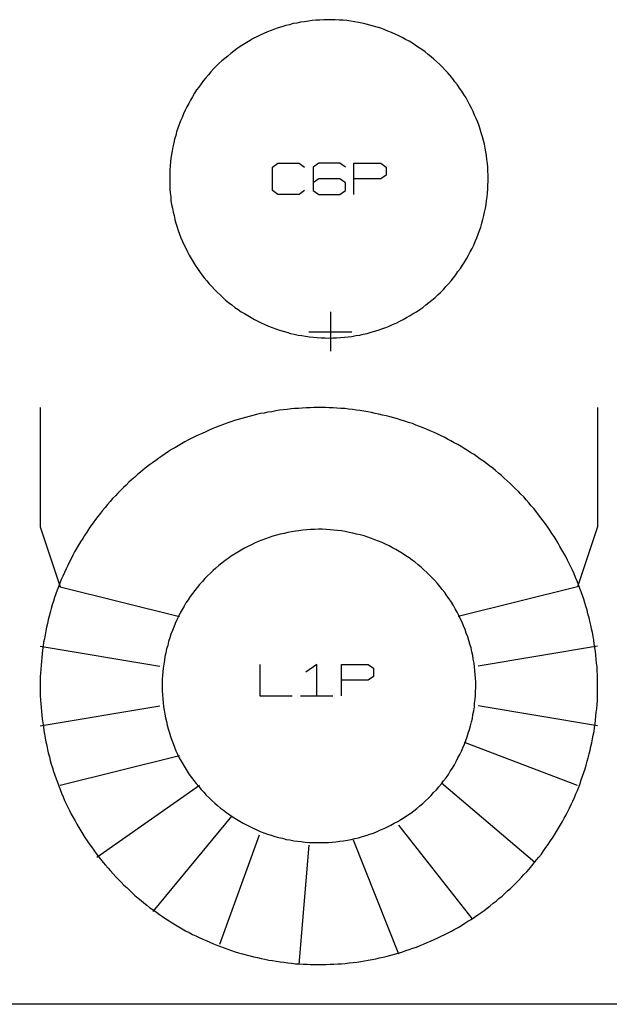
# Model space of a CAD drawing. Extents: x -93 to 502, y -337 to 504.
# Tile 6 of 15: x 80 to 133, y 0 to 89. Entities that reach past the tile are written whole.
import ezdxf

# ---------------------------------------------------------------- set-up
doc = ezdxf.new("R2010")
doc.units = 0
doc.layers.add('1', color=1, linetype='CONTINUOUS')

msp = doc.modelspace()

# ---------------------------------------------------------------- linework, layer by layer
at = {"layer": '1'}
for p, q in [((107.33, 88.93), (106.98, 88.9)), ((107.68, 88.93), (107.33, 88.93)), ((108.03, 88.93), (107.68, 88.93)), ((108.38, 88.93), (108.03, 88.93)), ((108.73, 88.9), (108.38, 88.93)), ((102.9, 88.08), (102.58, 87.95)), ((103.23, 88.18), (102.9, 88.08)), ((103.55, 88.3), (103.23, 88.18)), ((103.9, 88.4), (103.55, 88.3)), ((104.23, 88.48), (103.9, 88.4)), ((104.58, 88.58), (104.23, 88.48)), ((104.9, 88.63), (104.58, 88.58)), ((105.25, 88.7), (104.9, 88.63)), ((105.6, 88.75), (105.25, 88.7)), ((105.95, 88.8), (105.6, 88.75)), ((106.28, 88.85), (105.95, 88.8)), ((106.63, 88.88), (106.28, 88.85)), ((106.98, 88.9), (106.63, 88.88)), ((109.08, 88.88), (108.73, 88.9)), ((109.43, 88.85), (109.08, 88.88)), ((109.78, 88.8), (109.43, 88.85)), ((110.1, 88.75), (109.78, 88.8)), ((110.45, 88.68), (110.1, 88.75)), ((110.8, 88.63), (110.45, 88.68)), ((111.15, 88.53), (110.8, 88.63)), ((111.48, 88.45), (111.15, 88.53)), ((111.83, 88.35), (111.48, 88.45)), ((112.15, 88.25), (111.83, 88.35)), ((112.48, 88.15), (112.15, 88.25)), ((112.8, 88.03), (112.48, 88.15)), ((100.98, 87.23), (100.68, 87.05)), ((101.3, 87.38), (100.98, 87.23)), ((101.6, 87.53), (101.3, 87.38)), ((101.93, 87.68), (101.6, 87.53)), ((102.25, 87.83), (101.93, 87.68)), ((102.58, 87.95), (102.25, 87.83)), ((113.13, 87.9), (112.8, 88.03)), ((113.45, 87.78), (113.13, 87.9)), ((113.78, 87.63), (113.45, 87.78)), ((114.1, 87.48), (113.78, 87.63)), ((114.4, 87.33), (114.1, 87.48)), ((114.7, 87.15), (114.4, 87.33)), ((99.5, 86.3), (99.23, 86.1)), ((99.78, 86.5), (99.5, 86.3)), ((100.08, 86.68), (99.78, 86.5)), ((100.38, 86.88), (100.08, 86.68)), ((100.68, 87.05), (100.38, 86.88)), ((115.03, 86.98), (114.7, 87.15)), ((115.33, 86.8), (115.03, 86.98)), ((115.6, 86.62), (115.33, 86.8)), ((115.9, 86.43), (115.6, 86.62)), ((116.18, 86.23), (115.9, 86.43)), ((98.4, 85.43), (98.13, 85.2)), ((98.68, 85.65), (98.4, 85.43)), ((98.95, 85.88), (98.68, 85.65)), ((99.23, 86.1), (98.95, 85.88)), ((116.48, 86.03), (116.18, 86.23)), ((116.75, 85.8), (116.48, 86.03)), ((117.03, 85.58), (116.75, 85.8)), ((117.28, 85.35), (117.03, 85.58)), ((97.63, 84.73), (97.4, 84.48)), ((97.88, 84.98), (97.63, 84.73)), ((98.13, 85.2), (97.88, 84.98)), ((117.55, 85.13), (117.28, 85.35)), ((117.8, 84.88), (117.55, 85.13)), ((118.05, 84.65), (117.8, 84.88)), ((118.28, 84.38), (118.05, 84.65)), ((96.7, 83.68), (96.48, 83.43)), ((96.93, 83.95), (96.7, 83.68)), ((97.15, 84.23), (96.93, 83.95)), ((97.4, 84.48), (97.15, 84.23)), ((118.53, 84.13), (118.28, 84.38)), ((118.75, 83.88), (118.53, 84.13)), ((118.98, 83.6), (118.75, 83.88)), ((119.18, 83.33), (118.98, 83.6)), ((96.05, 82.85), (95.85, 82.58)), ((96.28, 83.13), (96.05, 82.85)), ((96.48, 83.43), (96.28, 83.13)), ((119.4, 83.05), (119.18, 83.33)), ((119.6, 82.75), (119.4, 83.05)), ((119.8, 82.48), (119.6, 82.75)), ((95.48, 81.97), (95.3, 81.67)), ((95.68, 82.28), (95.48, 81.97)), ((95.85, 82.58), (95.68, 82.28)), ((119.98, 82.18), (119.8, 82.48)), ((120.18, 81.88), (119.98, 82.18)), ((120.33, 81.57), (120.18, 81.88)), ((94.98, 81.07), (94.83, 80.75)), ((95.15, 81.37), (94.98, 81.07)), ((95.3, 81.67), (95.15, 81.37)), ((120.5, 81.27), (120.33, 81.57)), ((120.68, 80.95), (120.5, 81.27)), ((120.83, 80.65), (120.68, 80.95)), ((94.55, 80.1), (94.4, 79.8)), ((94.68, 80.42), (94.55, 80.1)), ((94.83, 80.75), (94.68, 80.42)), ((120.95, 80.32), (120.83, 80.65)), ((121.1, 80), (120.95, 80.32)), ((94.28, 79.45), (94.18, 79.12)), ((94.4, 79.8), (94.28, 79.45)), ((121.23, 79.68), (121.1, 80)), ((121.35, 79.35), (121.23, 79.68)), ((121.45, 79.03), (121.35, 79.35)), ((93.98, 78.48), (93.88, 78.13)), ((94.05, 78.8), (93.98, 78.48)), ((94.18, 79.12), (94.05, 78.8)), ((121.55, 78.7), (121.45, 79.03)), ((121.65, 78.35), (121.55, 78.7)), ((121.75, 78.03), (121.65, 78.35)), ((93.73, 77.45), (93.65, 77.1)), ((93.8, 77.8), (93.73, 77.45)), ((93.88, 78.13), (93.8, 77.8)), ((121.83, 77.68), (121.75, 78.03)), ((121.9, 77.33), (121.83, 77.68)), ((93.6, 76.75), (93.55, 76.43)), ((93.65, 77.1), (93.6, 76.75)), ((121.95, 77), (121.9, 77.33)), ((122.03, 76.65), (121.95, 77)), ((122.05, 76.3), (122.03, 76.65)), ((93.48, 75.73), (93.45, 75.38)), ((93.5, 76.08), (93.48, 75.73)), ((93.55, 76.43), (93.5, 76.08)), ((102.7, 75.6), (103.18, 75.98)), ((102.7, 73.5), (102.7, 75.6)), ((103.18, 75.98), (105.13, 75.98)), ((105.13, 75.98), (105.6, 75.6)), ((106.88, 75.98), (106.38, 75.6)), ((106.38, 75.6), (106.38, 73.5)), ((108.8, 75.98), (106.88, 75.98)), ((109.3, 75.6), (108.8, 75.98)), ((110.05, 73.13), (110.05, 75.98)), ((110.05, 75.98), (112.48, 75.98)), ((112.48, 75.98), (112.98, 75.6)), ((112.98, 75.6), (112.98, 74.9)), ((122.1, 75.95), (122.05, 76.3)), ((122.13, 75.6), (122.1, 75.95)), ((122.15, 75.25), (122.13, 75.6)), ((93.45, 75.38), (93.43, 75.03)), ((93.43, 75.03), (93.43, 74.68)), ((112.98, 74.9), (112.48, 74.55)), ((122.18, 74.9), (122.15, 75.25)), ((122.18, 74.55), (122.18, 74.9)), ((93.43, 74.68), (93.43, 74.33)), ((93.43, 74.33), (93.43, 73.98)), ((93.43, 73.98), (93.45, 73.63)), ((106.88, 74.55), (106.38, 74.2)), ((108.8, 74.55), (106.88, 74.55)), ((109.3, 74.2), (108.8, 74.55)), ((109.3, 73.5), (109.3, 74.2)), ((112.48, 74.55), (110.05, 74.55)), ((122.13, 73.63), (122.15, 73.98)), ((122.15, 73.98), (122.18, 74.33)), ((122.18, 74.33), (122.18, 74.55)), ((93.45, 73.63), (93.48, 73.28)), ((93.48, 73.28), (93.53, 72.93)), ((93.53, 72.93), (93.55, 72.58)), ((103.18, 73.13), (102.7, 73.5)), ((105.13, 73.13), (103.18, 73.13)), ((105.6, 73.5), (105.13, 73.13)), ((106.38, 73.5), (106.88, 73.13)), ((106.88, 73.13), (108.8, 73.13)), ((108.8, 73.13), (109.3, 73.5)), ((122.03, 72.58), (122.08, 72.93)), ((122.08, 72.93), (122.1, 73.28)), ((122.1, 73.28), (122.13, 73.63)), ((93.55, 72.58), (93.6, 72.25)), ((93.6, 72.25), (93.68, 71.9)), ((121.93, 71.9), (121.98, 72.25)), ((121.98, 72.25), (122.03, 72.58)), ((93.68, 71.9), (93.75, 71.55)), ((93.75, 71.55), (93.83, 71.23)), ((93.83, 71.23), (93.9, 70.88)), ((121.68, 70.88), (121.78, 71.23)), ((121.78, 71.23), (121.85, 71.55)), ((121.85, 71.55), (121.93, 71.9)), ((93.9, 70.88), (94, 70.55)), ((94, 70.55), (94.1, 70.2)), ((121.5, 70.2), (121.6, 70.55)), ((121.6, 70.55), (121.68, 70.88)), ((94.1, 70.2), (94.2, 69.88)), ((94.2, 69.88), (94.33, 69.55)), ((94.33, 69.55), (94.45, 69.23)), ((121.15, 69.23), (121.28, 69.55)), ((121.28, 69.55), (121.38, 69.88)), ((121.38, 69.88), (121.5, 70.2)), ((94.45, 69.23), (94.58, 68.9)), ((94.58, 68.9), (94.73, 68.58)), ((94.73, 68.58), (94.88, 68.28)), ((120.73, 68.25), (120.88, 68.58)), ((120.88, 68.58), (121, 68.9)), ((121, 68.9), (121.15, 69.23)), ((94.88, 68.28), (95.03, 67.95)), ((95.03, 67.95), (95.2, 67.65)), ((95.2, 67.65), (95.38, 67.35)), ((120.23, 67.33), (120.4, 67.65)), ((120.4, 67.65), (120.55, 67.95)), ((120.55, 67.95), (120.73, 68.25)), ((95.38, 67.35), (95.55, 67.05)), ((95.55, 67.05), (95.73, 66.75)), ((95.73, 66.75), (95.93, 66.45)), ((119.68, 66.45), (119.85, 66.75)), ((119.85, 66.75), (120.05, 67.03)), ((120.05, 67.03), (120.23, 67.33)), ((95.93, 66.45), (96.13, 66.18)), ((96.13, 66.18), (96.33, 65.88)), ((96.33, 65.88), (96.55, 65.6)), ((119.05, 65.6), (119.25, 65.88)), ((119.25, 65.88), (119.45, 66.18)), ((119.45, 66.18), (119.68, 66.45)), ((96.55, 65.6), (96.78, 65.35)), ((96.78, 65.35), (97, 65.08)), ((97, 65.08), (97.23, 64.83)), ((118.35, 64.83), (118.6, 65.08)), ((118.6, 65.08), (118.83, 65.35)), ((118.83, 65.35), (119.05, 65.6)), ((97.23, 64.83), (97.48, 64.55)), ((97.48, 64.55), (97.73, 64.33)), ((97.73, 64.33), (97.98, 64.08)), ((97.98, 64.08), (98.23, 63.83)), ((117.38, 63.83), (117.63, 64.08)), ((117.63, 64.08), (117.88, 64.3)), ((117.88, 64.3), (118.13, 64.55)), ((118.13, 64.55), (118.35, 64.83)), ((98.23, 63.83), (98.48, 63.6)), ((98.48, 63.6), (98.75, 63.38)), ((98.75, 63.38), (99.03, 63.18)), ((99.03, 63.18), (99.3, 62.95)), ((116.28, 62.95), (116.55, 63.18)), ((116.55, 63.18), (116.83, 63.38)), ((116.83, 63.38), (117.1, 63.6)), ((117.1, 63.6), (117.38, 63.83)), ((99.3, 62.95), (99.6, 62.75)), ((99.6, 62.75), (99.88, 62.55)), ((99.88, 62.55), (100.18, 62.38)), ((100.18, 62.38), (100.48, 62.2)), ((107.93, 62.53), (107.93, 59)), ((115.13, 62.2), (115.4, 62.38)), ((115.4, 62.38), (115.7, 62.55)), ((115.7, 62.55), (116, 62.75)), ((116, 62.75), (116.28, 62.95)), ((100.48, 62.2), (100.78, 62.03)), ((100.78, 62.03), (101.08, 61.85)), ((101.08, 61.85), (101.4, 61.7)), ((101.4, 61.7), (101.7, 61.55)), ((101.7, 61.55), (102.03, 61.4)), ((102.03, 61.4), (102.35, 61.25)), ((113.25, 61.25), (113.55, 61.4)), ((113.55, 61.4), (113.88, 61.53)), ((113.88, 61.53), (114.2, 61.7)), ((114.2, 61.7), (114.5, 61.85)), ((114.5, 61.85), (114.8, 62.03)), ((114.8, 62.03), (115.13, 62.2)), ((102.35, 61.25), (102.68, 61.13)), ((102.68, 61.13), (103, 61)), ((103, 61), (103.33, 60.9)), ((103.33, 60.9), (103.68, 60.8)), ((103.68, 60.8), (104, 60.7)), ((104, 60.7), (104.33, 60.6)), ((104.33, 60.6), (104.68, 60.53)), ((104.68, 60.53), (105.03, 60.45)), ((106, 60.75), (109.88, 60.75)), ((110.58, 60.45), (110.9, 60.53)), ((110.9, 60.53), (111.25, 60.6)), ((111.25, 60.6), (111.6, 60.7)), ((111.6, 60.7), (111.93, 60.8)), ((111.93, 60.8), (112.25, 60.9)), ((112.25, 60.9), (112.58, 61)), ((112.58, 61), (112.93, 61.13)), ((112.93, 61.13), (113.25, 61.25)), ((105.03, 60.45), (105.35, 60.4)), ((105.35, 60.4), (105.7, 60.35)), ((105.7, 60.35), (106.05, 60.3)), ((106.05, 60.3), (106.4, 60.25)), ((106.4, 60.25), (106.75, 60.23)), ((106.75, 60.23), (107.1, 60.2)), ((107.1, 60.2), (107.45, 60.2)), ((107.45, 60.2), (107.8, 60.18)), ((107.8, 60.18), (108.15, 60.2)), ((108.15, 60.2), (108.5, 60.2)), ((108.5, 60.2), (108.85, 60.23)), ((108.85, 60.23), (109.2, 60.25)), ((109.2, 60.25), (109.53, 60.3)), ((109.53, 60.3), (109.88, 60.33)), ((109.88, 60.33), (110.23, 60.4)), ((110.23, 60.4), (110.58, 60.45)), ((81.75, 53.9), (81.75, 43.12)), ((101.95, 53.4), (101.63, 53.35)), ((102.3, 53.47), (101.95, 53.4)), ((102.65, 53.52), (102.3, 53.47)), ((103, 53.6), (102.65, 53.52)), ((103.33, 53.65), (103, 53.6)), ((103.68, 53.7), (103.33, 53.65)), ((104.03, 53.72), (103.68, 53.7)), ((104.38, 53.77), (104.03, 53.72)), ((104.7, 53.8), (104.38, 53.77)), ((105.05, 53.82), (104.7, 53.8)), ((105.4, 53.85), (105.05, 53.82)), ((105.75, 53.87), (105.4, 53.85)), ((106.1, 53.87), (105.75, 53.87)), ((106.45, 53.9), (106.1, 53.87)), ((106.8, 53.9), (106.45, 53.9)), ((107.15, 53.9), (106.8, 53.9)), ((107.5, 53.9), (107.15, 53.9)), ((107.83, 53.87), (107.5, 53.9)), ((108.18, 53.87), (107.83, 53.87)), ((108.53, 53.85), (108.18, 53.87)), ((108.88, 53.82), (108.53, 53.85)), ((109.23, 53.8), (108.88, 53.82)), ((109.58, 53.75), (109.23, 53.8)), ((109.93, 53.72), (109.58, 53.75)), ((110.25, 53.67), (109.93, 53.72)), ((110.6, 53.62), (110.25, 53.67)), ((110.95, 53.57), (110.6, 53.62)), ((111.3, 53.5), (110.95, 53.57)), ((111.63, 53.45), (111.3, 53.5)), ((111.98, 53.37), (111.63, 53.45)), ((112.3, 53.3), (111.98, 53.37)), ((132.05, 53.9), (132.05, 43.12)), ((98.6, 52.5), (98.28, 52.37)), ((98.95, 52.6), (98.6, 52.5)), ((99.28, 52.72), (98.95, 52.6)), ((99.6, 52.82), (99.28, 52.72)), ((99.93, 52.92), (99.6, 52.82)), ((100.28, 53), (99.93, 52.92)), ((100.6, 53.1), (100.28, 53)), ((100.95, 53.17), (100.6, 53.1)), ((101.28, 53.27), (100.95, 53.17)), ((101.63, 53.35), (101.28, 53.27)), ((112.65, 53.22), (112.3, 53.3)), ((112.98, 53.15), (112.65, 53.22)), ((113.33, 53.05), (112.98, 53.15)), ((113.65, 52.97), (113.33, 53.05)), ((114, 52.87), (113.65, 52.97)), ((114.33, 52.77), (114, 52.87)), ((114.65, 52.67), (114.33, 52.77)), ((114.98, 52.55), (114.65, 52.67)), ((115.33, 52.45), (114.98, 52.55)), ((96.68, 51.72), (96.35, 51.57)), ((97, 51.87), (96.68, 51.72)), ((97.33, 52), (97, 51.87)), ((97.63, 52.12), (97.33, 52)), ((97.95, 52.25), (97.63, 52.12)), ((98.28, 52.37), (97.95, 52.25)), ((115.65, 52.32), (115.33, 52.45)), ((115.98, 52.2), (115.65, 52.32)), ((116.3, 52.07), (115.98, 52.2)), ((116.6, 51.95), (116.3, 52.07)), ((116.93, 51.8), (116.6, 51.95)), ((117.25, 51.67), (116.93, 51.8)), ((117.58, 51.52), (117.25, 51.67)), ((94.8, 50.8), (94.5, 50.62)), ((95.13, 50.97), (94.8, 50.8)), ((95.43, 51.12), (95.13, 50.97)), ((95.73, 51.27), (95.43, 51.12)), ((96.05, 51.42), (95.73, 51.27)), ((96.35, 51.57), (96.05, 51.42)), ((117.88, 51.37), (117.58, 51.52)), ((118.2, 51.22), (117.88, 51.37)), ((118.5, 51.05), (118.2, 51.22)), ((118.8, 50.9), (118.5, 51.05)), ((119.1, 50.72), (118.8, 50.9)), ((119.43, 50.55), (119.1, 50.72)), ((93.33, 49.92), (93.03, 49.72)), ((93.6, 50.1), (93.33, 49.92)), ((93.9, 50.27), (93.6, 50.1)), ((94.2, 50.45), (93.9, 50.27)), ((94.5, 50.62), (94.2, 50.45)), ((119.73, 50.37), (119.43, 50.55)), ((120, 50.2), (119.73, 50.37)), ((120.3, 50.02), (120, 50.2)), ((120.6, 49.82), (120.3, 50.02)), ((120.9, 49.65), (120.6, 49.82)), ((91.88, 48.92), (91.6, 48.72)), ((92.18, 49.12), (91.88, 48.92)), ((92.45, 49.32), (92.18, 49.12)), ((92.73, 49.52), (92.45, 49.32)), ((93.03, 49.72), (92.73, 49.52)), ((121.18, 49.45), (120.9, 49.65)), ((121.45, 49.25), (121.18, 49.45)), ((121.75, 49.05), (121.45, 49.25)), ((122.03, 48.85), (121.75, 49.05)), ((90.8, 48.07), (90.53, 47.85)), ((91.05, 48.27), (90.8, 48.07)), ((91.33, 48.5), (91.05, 48.27)), ((91.6, 48.72), (91.33, 48.5)), ((122.3, 48.62), (122.03, 48.85)), ((122.58, 48.42), (122.3, 48.62)), ((122.85, 48.2), (122.58, 48.42)), ((123.1, 47.97), (122.85, 48.2)), ((89.75, 47.15), (89.5, 46.9)), ((90, 47.37), (89.75, 47.15)), ((90.28, 47.62), (90, 47.37)), ((90.53, 47.85), (90.28, 47.62)), ((123.38, 47.75), (123.1, 47.97)), ((123.63, 47.52), (123.38, 47.75)), ((123.9, 47.27), (123.63, 47.52)), ((124.15, 47.05), (123.9, 47.27)), ((89, 46.42), (88.75, 46.17)), ((89.25, 46.67), (89, 46.42)), ((89.5, 46.9), (89.25, 46.67)), ((124.4, 46.8), (124.15, 47.05)), ((124.65, 46.57), (124.4, 46.8)), ((124.9, 46.32), (124.65, 46.57)), ((125.13, 46.07), (124.9, 46.32)), ((88.05, 45.4), (87.83, 45.15)), ((88.28, 45.67), (88.05, 45.4)), ((88.53, 45.92), (88.28, 45.67)), ((88.75, 46.17), (88.53, 45.92)), ((125.38, 45.82), (125.13, 46.07)), ((125.6, 45.55), (125.38, 45.82)), ((125.83, 45.3), (125.6, 45.55)), ((87.38, 44.6), (87.18, 44.35)), ((87.6, 44.87), (87.38, 44.6)), ((87.83, 45.15), (87.6, 44.87)), ((126.05, 45.02), (125.83, 45.3)), ((126.28, 44.77), (126.05, 45.02)), ((126.5, 44.5), (126.28, 44.77)), ((126.73, 44.22), (126.5, 44.5)), ((86.75, 43.8), (86.53, 43.5)), ((86.95, 44.07), (86.75, 43.8)), ((87.18, 44.35), (86.95, 44.07)), ((126.93, 43.95), (126.73, 44.22)), ((127.15, 43.67), (126.93, 43.95)), ((127.35, 43.4), (127.15, 43.67)), ((81.75, 43.12), (83.55, 37.72)), ((86.13, 42.95), (85.95, 42.65)), ((86.33, 43.22), (86.13, 42.95)), ((86.53, 43.5), (86.33, 43.22)), ((104.78, 42.72), (104.43, 42.67)), ((105.1, 42.77), (104.78, 42.72)), ((105.45, 42.82), (105.1, 42.77)), ((105.8, 42.85), (105.45, 42.82)), ((106.15, 42.87), (105.8, 42.85)), ((106.5, 42.87), (106.15, 42.87)), ((106.85, 42.9), (106.5, 42.87)), ((107.2, 42.9), (106.85, 42.9)), ((107.55, 42.87), (107.2, 42.9)), ((107.9, 42.85), (107.55, 42.87)), ((108.23, 42.82), (107.9, 42.85)), ((108.58, 42.8), (108.23, 42.82)), ((108.93, 42.75), (108.58, 42.8)), ((109.28, 42.7), (108.93, 42.75)), ((109.63, 42.62), (109.28, 42.7)), ((127.55, 43.1), (127.35, 43.4)), ((127.75, 42.82), (127.55, 43.1)), ((127.93, 42.52), (127.75, 42.82)), ((132.05, 43.12), (130.25, 37.72)), ((85.58, 42.07), (85.38, 41.77)), ((85.75, 42.35), (85.58, 42.07)), ((85.95, 42.65), (85.75, 42.35)), ((101.43, 41.8), (101.1, 41.65)), ((101.75, 41.92), (101.43, 41.8)), ((102.08, 42.05), (101.75, 41.92)), ((102.4, 42.15), (102.08, 42.05)), ((102.73, 42.27), (102.4, 42.15)), ((103.08, 42.37), (102.73, 42.27)), ((103.4, 42.45), (103.08, 42.37)), ((103.75, 42.52), (103.4, 42.45)), ((104.08, 42.6), (103.75, 42.52)), ((104.43, 42.67), (104.08, 42.6)), ((109.95, 42.55), (109.63, 42.62)), ((110.3, 42.47), (109.95, 42.55)), ((110.63, 42.4), (110.3, 42.47)), ((110.98, 42.3), (110.63, 42.4)), ((111.3, 42.2), (110.98, 42.3)), ((111.63, 42.07), (111.3, 42.2)), ((111.95, 41.95), (111.63, 42.07)), ((112.28, 41.82), (111.95, 41.95)), ((112.6, 41.7), (112.28, 41.82)), ((128.13, 42.25), (127.93, 42.52)), ((128.3, 41.95), (128.13, 42.25)), ((128.48, 41.65), (128.3, 41.95)), ((85.03, 41.17), (84.85, 40.87)), ((85.2, 41.47), (85.03, 41.17)), ((85.38, 41.77), (85.2, 41.47)), ((99.88, 41.02), (99.58, 40.85)), ((100.18, 41.2), (99.88, 41.02)), ((100.48, 41.35), (100.18, 41.2)), ((100.8, 41.5), (100.48, 41.35)), ((101.1, 41.65), (100.8, 41.5)), ((112.9, 41.55), (112.6, 41.7)), ((113.23, 41.4), (112.9, 41.55)), ((113.53, 41.22), (113.23, 41.4)), ((113.85, 41.07), (113.53, 41.22)), ((114.15, 40.9), (113.85, 41.07)), ((128.65, 41.35), (128.48, 41.65)), ((128.83, 41.05), (128.65, 41.35)), ((129, 40.75), (128.83, 41.05)), ((84.53, 40.25), (84.38, 39.95)), ((84.7, 40.57), (84.53, 40.25)), ((84.85, 40.87), (84.7, 40.57)), ((98.43, 40.07), (98.13, 39.85)), ((98.7, 40.27), (98.43, 40.07)), ((98.98, 40.47), (98.7, 40.27)), ((99.28, 40.65), (98.98, 40.47)), ((99.58, 40.85), (99.28, 40.65)), ((114.43, 40.72), (114.15, 40.9)), ((114.73, 40.52), (114.43, 40.72)), ((115.03, 40.32), (114.73, 40.52)), ((115.3, 40.12), (115.03, 40.32)), ((115.58, 39.92), (115.3, 40.12)), ((129.18, 40.45), (129, 40.75)), ((129.33, 40.12), (129.18, 40.45)), ((129.48, 39.82), (129.33, 40.12)), ((84.08, 39.32), (83.93, 39)), ((84.23, 39.62), (84.08, 39.32)), ((84.38, 39.95), (84.23, 39.62)), ((97.35, 39.17), (97.1, 38.95)), ((97.6, 39.4), (97.35, 39.17)), ((97.88, 39.62), (97.6, 39.4)), ((98.13, 39.85), (97.88, 39.62)), ((115.85, 39.7), (115.58, 39.92)), ((116.13, 39.47), (115.85, 39.7)), ((116.38, 39.25), (116.13, 39.47)), ((116.63, 39), (116.38, 39.25)), ((129.63, 39.5), (129.48, 39.82)), ((129.78, 39.2), (129.63, 39.5)), ((129.93, 38.87), (129.78, 39.2)), ((83.65, 38.37), (83.53, 38.05)), ((83.8, 38.67), (83.65, 38.37)), ((83.93, 39), (83.8, 38.67)), ((96.6, 38.45), (96.38, 38.2)), ((96.85, 38.7), (96.6, 38.45)), ((97.1, 38.95), (96.85, 38.7)), ((116.88, 38.77), (116.63, 39)), ((117.13, 38.52), (116.88, 38.77)), ((117.35, 38.27), (117.13, 38.52)), ((117.6, 38), (117.35, 38.27)), ((130.05, 38.55), (129.93, 38.87)), ((130.2, 38.22), (130.05, 38.55)), ((83.28, 37.4), (83.15, 37.07)), ((83.4, 37.72), (83.28, 37.4)), ((83.53, 38.05), (83.4, 37.72)), ((83.55, 37.72), (94.33, 35.02)), ((95.7, 37.37), (95.48, 37.1)), ((95.9, 37.65), (95.7, 37.37)), ((96.13, 37.92), (95.9, 37.65)), ((96.38, 38.2), (96.13, 37.92)), ((117.83, 37.72), (117.6, 38)), ((118.03, 37.47), (117.83, 37.72)), ((118.25, 37.2), (118.03, 37.47)), ((130.25, 37.72), (119.48, 35.02)), ((130.33, 37.9), (130.2, 38.22)), ((130.45, 37.57), (130.33, 37.9)), ((130.58, 37.25), (130.45, 37.57)), ((83.05, 36.75), (82.95, 36.4)), ((83.15, 37.07), (83.05, 36.75)), ((95.1, 36.52), (94.9, 36.25)), ((95.28, 36.82), (95.1, 36.52)), ((95.48, 37.1), (95.28, 36.82)), ((118.45, 36.9), (118.25, 37.2)), ((118.65, 36.62), (118.45, 36.9)), ((118.85, 36.32), (118.65, 36.62)), ((130.68, 36.92), (130.58, 37.25)), ((130.8, 36.6), (130.68, 36.92)), ((130.9, 36.27), (130.8, 36.6)), ((82.73, 35.75), (82.65, 35.4)), ((82.83, 36.07), (82.73, 35.75)), ((82.95, 36.4), (82.83, 36.07)), ((94.55, 35.65), (94.38, 35.35)), ((94.73, 35.95), (94.55, 35.65)), ((94.9, 36.25), (94.73, 35.95)), ((119.03, 36.02), (118.85, 36.32)), ((119.2, 35.72), (119.03, 36.02)), ((119.38, 35.42), (119.2, 35.72)), ((131, 35.95), (130.9, 36.27)), ((131.1, 35.6), (131, 35.95)), ((131.18, 35.27), (131.1, 35.6)), ((82.48, 34.72), (82.4, 34.4)), ((82.55, 35.07), (82.48, 34.72)), ((82.65, 35.4), (82.55, 35.07)), ((94.08, 34.72), (93.93, 34.4)), ((94.23, 35.02), (94.08, 34.72)), ((94.38, 35.35), (94.23, 35.02)), ((119.53, 35.12), (119.38, 35.42)), ((119.68, 34.8), (119.53, 35.12)), ((119.83, 34.5), (119.68, 34.8)), ((131.28, 34.92), (131.18, 35.27)), ((131.35, 34.6), (131.28, 34.92)), ((82.3, 34.05), (82.25, 33.72)), ((82.4, 34.4), (82.3, 34.05)), ((93.8, 34.07), (93.68, 33.75)), ((93.93, 34.4), (93.8, 34.07)), ((119.95, 34.17), (119.83, 34.5)), ((120.1, 33.85), (119.95, 34.17)), ((120.2, 33.52), (120.1, 33.85)), ((131.43, 34.25), (131.35, 34.6)), ((131.5, 33.92), (131.43, 34.25)), ((131.58, 33.57), (131.5, 33.92)), ((82.13, 33.02), (82.05, 32.7)), ((82.18, 33.37), (82.13, 33.02)), ((82.25, 33.72), (82.18, 33.37)), ((93.43, 33.1), (93.33, 32.77)), ((93.55, 33.42), (93.43, 33.1)), ((93.68, 33.75), (93.55, 33.42)), ((120.33, 33.2), (120.2, 33.52)), ((120.43, 32.85), (120.33, 33.2)), ((131.65, 33.25), (131.58, 33.57)), ((131.7, 32.9), (131.65, 33.25)), ((81.75, 32.35), (92.53, 30.55)), ((82, 32.35), (81.95, 32)), ((82.05, 32.7), (82, 32.35)), ((93.15, 32.1), (93.08, 31.75)), ((93.25, 32.42), (93.15, 32.1)), ((93.33, 32.77), (93.25, 32.42)), ((120.53, 32.52), (120.43, 32.85)), ((120.63, 32.2), (120.53, 32.52)), ((120.7, 31.85), (120.63, 32.2)), ((132.05, 32.35), (121.28, 30.55)), ((131.75, 32.55), (131.7, 32.9)), ((131.8, 32.2), (131.75, 32.55)), ((131.85, 31.87), (131.8, 32.2)), ((81.88, 31.32), (81.85, 30.97)), ((81.93, 31.65), (81.88, 31.32)), ((81.95, 32), (81.93, 31.65)), ((93, 31.42), (92.95, 31.07)), ((93.08, 31.75), (93, 31.42)), ((120.78, 31.5), (120.7, 31.85)), ((120.83, 31.17), (120.78, 31.5)), ((120.9, 30.82), (120.83, 31.17)), ((131.9, 31.52), (131.85, 31.87)), ((131.93, 31.17), (131.9, 31.52)), ((131.95, 30.82), (131.93, 31.17)), ((81.8, 30.27), (81.78, 29.92)), ((81.83, 30.62), (81.8, 30.27)), ((81.85, 30.97), (81.83, 30.62)), ((92.85, 30.37), (92.8, 30.02)), ((92.9, 30.72), (92.85, 30.37)), ((92.95, 31.07), (92.9, 30.72)), ((101.58, 30.7), (101.58, 27.87)), ((106.7, 30.7), (105.73, 30)), ((106.7, 27.87), (106.7, 30.7)), ((108.93, 27.87), (108.93, 30.7)), ((108.93, 30.7), (111.35, 30.7)), ((111.35, 30.7), (111.83, 30.35)), ((111.83, 30.35), (111.83, 29.62)), ((120.93, 30.47), (120.9, 30.82)), ((120.98, 30.12), (120.93, 30.47)), ((132, 30.47), (131.95, 30.82)), ((132, 30.12), (132, 30.47)), ((81.78, 29.92), (81.75, 29.57)), ((81.75, 29.57), (81.75, 29.22)), ((92.78, 29.7), (92.75, 29.35)), ((92.75, 29.35), (92.75, 29)), ((92.8, 30.02), (92.78, 29.7)), ((111.83, 29.62), (111.35, 29.27)), ((121, 29.8), (120.98, 30.12)), ((121.03, 29.45), (121, 29.8)), ((121.05, 29.1), (121.03, 29.45)), ((132.03, 29.77), (132, 30.12)), ((132.05, 29.45), (132.03, 29.77)), ((132.05, 29.1), (132.05, 29.45)), ((81.75, 29.22), (81.75, 28.9)), ((81.75, 28.9), (81.75, 28.55)), ((81.75, 28.55), (81.75, 28.2)), ((92.75, 29), (92.75, 28.65)), ((92.75, 28.65), (92.75, 28.3)), ((111.35, 29.27), (108.93, 29.27)), ((121.03, 28.25), (121.05, 28.6)), ((121.05, 28.75), (121.05, 29.1)), ((121.05, 28.6), (121.05, 28.75)), ((132.05, 28.75), (132.05, 29.1)), ((132.05, 28.45), (132.05, 28.75)), ((81.75, 28.2), (81.75, 27.85)), ((81.75, 27.85), (81.78, 27.5)), ((92.75, 28.3), (92.78, 27.95)), ((92.78, 27.95), (92.8, 27.6)), ((92.8, 27.6), (92.83, 27.25)), ((101.58, 27.87), (104.48, 27.87)), ((105.25, 27.87), (108.15, 27.87)), ((121, 27.55), (121.03, 27.9)), ((121.03, 27.9), (121.03, 28.25)), ((132.03, 27.77), (132.05, 28.1)), ((132.03, 27.42), (132.03, 27.77)), ((132.05, 28.1), (132.05, 28.45)), ((81.75, 25.15), (92.53, 26.95)), ((81.78, 27.5), (81.8, 27.15)), ((81.8, 27.15), (81.83, 26.8)), ((81.83, 26.8), (81.85, 26.45)), ((92.83, 27.25), (92.88, 26.9)), ((92.88, 26.9), (92.93, 26.57)), ((120.88, 26.52), (120.93, 26.87)), ((120.93, 26.87), (120.95, 27.2)), ((120.95, 27.2), (121, 27.55)), ((132.05, 25.15), (121.28, 26.95)), ((131.93, 26.37), (131.98, 26.72)), ((131.98, 26.72), (132, 27.07)), ((132, 27.07), (132.03, 27.42)), ((81.85, 26.45), (81.88, 26.12)), ((81.88, 26.12), (81.93, 25.77)), ((92.93, 26.57), (92.98, 26.22)), ((92.98, 26.22), (93.05, 25.87)), ((93.05, 25.87), (93.13, 25.55)), ((120.68, 25.5), (120.75, 25.82)), ((120.75, 25.82), (120.8, 26.17)), ((120.8, 26.17), (120.88, 26.52)), ((131.85, 25.67), (131.9, 26.02)), ((131.9, 26.02), (131.93, 26.37)), ((81.93, 25.77), (81.98, 25.42)), ((81.98, 25.42), (82.03, 25.07)), ((82.03, 25.07), (82.08, 24.72)), ((93.13, 25.55), (93.2, 25.2)), ((93.2, 25.2), (93.3, 24.87)), ((120.48, 24.82), (120.58, 25.15)), ((120.58, 25.15), (120.68, 25.5)), ((131.73, 24.65), (131.78, 25)), ((131.78, 25), (131.83, 25.35)), ((131.83, 25.35), (131.85, 25.67)), ((82.08, 24.72), (82.13, 24.4)), ((82.13, 24.4), (82.18, 24.05)), ((82.18, 24.05), (82.25, 23.7)), ((93.3, 24.87), (93.4, 24.52)), ((93.4, 24.52), (93.5, 24.2)), ((93.5, 24.2), (93.63, 23.87)), ((120.15, 23.82), (120.28, 24.15)), ((120.28, 24.15), (120.38, 24.5)), ((120.38, 24.5), (120.48, 24.82)), ((131.6, 23.97), (131.65, 24.3)), ((131.65, 24.3), (131.73, 24.65)), ((82.25, 23.7), (82.33, 23.37)), ((82.33, 23.37), (82.4, 23.02)), ((93.63, 23.87), (93.75, 23.55)), ((93.75, 23.55), (93.88, 23.22)), ((93.88, 23.22), (94, 22.9)), ((119.78, 22.87), (119.9, 23.17)), ((119.9, 23.17), (120.03, 23.5)), ((120.03, 23.5), (120.15, 23.82)), ((130.25, 19.75), (120.05, 23.65)), ((131.38, 22.95), (131.45, 23.3)), ((131.45, 23.3), (131.53, 23.62)), ((131.53, 23.62), (131.6, 23.97)), ((82.4, 23.02), (82.48, 22.7)), ((82.48, 22.7), (82.58, 22.35)), ((82.58, 22.35), (82.65, 22.02)), ((94.33, 22.45), (83.55, 19.75)), ((94, 22.9), (94.15, 22.6)), ((94.15, 22.6), (94.3, 22.27)), ((94.3, 22.27), (94.48, 21.97)), ((119.3, 21.92), (119.45, 22.25)), ((119.45, 22.25), (119.63, 22.55)), ((119.63, 22.55), (119.78, 22.87)), ((131.1, 21.95), (131.2, 22.27)), ((131.2, 22.27), (131.3, 22.62)), ((131.3, 22.62), (131.38, 22.95)), ((82.65, 22.02), (82.75, 21.7)), ((82.75, 21.7), (82.85, 21.35)), ((82.85, 21.35), (82.95, 21.02)), ((94.48, 21.97), (94.65, 21.67)), ((94.65, 21.67), (94.83, 21.37)), ((94.83, 21.37), (95, 21.07)), ((118.95, 21.32), (119.13, 21.62)), ((119.13, 21.62), (119.3, 21.92)), ((130.93, 21.27), (131.03, 21.6)), ((131.03, 21.6), (131.1, 21.95)), ((82.95, 21.02), (83.08, 20.7)), ((83.08, 20.7), (83.18, 20.37)), ((95, 21.07), (95.2, 20.77)), ((95.2, 20.77), (95.4, 20.5)), ((95.4, 20.5), (95.6, 20.22)), ((118.15, 20.17), (118.38, 20.47)), ((118.38, 20.47), (118.58, 20.75)), ((118.58, 20.75), (118.75, 21.05)), ((118.75, 21.05), (118.95, 21.32)), ((130.58, 20.27), (130.7, 20.62)), ((130.7, 20.62), (130.8, 20.95)), ((130.8, 20.95), (130.93, 21.27)), ((83.18, 20.37), (83.3, 20.05)), ((83.3, 20.05), (83.43, 19.72)), ((83.43, 19.72), (83.55, 19.4)), ((96.13, 19.75), (86.85, 13.25)), ((95.6, 20.22), (95.83, 19.95)), ((95.83, 19.95), (96.05, 19.67)), ((96.05, 19.67), (96.28, 19.4)), ((117.5, 19.37), (117.73, 19.65)), ((117.73, 19.65), (117.95, 19.9)), ((117.95, 19.9), (118.15, 20.17)), ((117.95, 20), (126.38, 12.85)), ((130.23, 19.32), (130.35, 19.62)), ((130.35, 19.62), (130.48, 19.95)), ((130.48, 19.95), (130.58, 20.27)), ((83.55, 19.4), (83.68, 19.07)), ((83.68, 19.07), (83.83, 18.75)), ((83.83, 18.75), (83.95, 18.42)), ((96.28, 19.4), (96.5, 19.15)), ((96.5, 19.15), (96.73, 18.9)), ((96.73, 18.9), (96.98, 18.65)), ((116.78, 18.62), (117.03, 18.87)), ((117.03, 18.87), (117.25, 19.12)), ((117.25, 19.12), (117.5, 19.37)), ((129.95, 18.67), (130.08, 19)), ((130.08, 19), (130.23, 19.32)), ((83.95, 18.42), (84.1, 18.12)), ((84.1, 18.12), (84.25, 17.8)), ((84.25, 17.8), (84.4, 17.5)), ((96.98, 18.65), (97.23, 18.42)), ((97.23, 18.42), (97.5, 18.17)), ((97.5, 18.17), (97.75, 17.95)), ((97.75, 17.95), (98.03, 17.72)), ((115.73, 17.7), (116, 17.92)), ((116, 17.92), (116.28, 18.15)), ((116.28, 18.15), (116.53, 18.37)), ((116.53, 18.37), (116.78, 18.62)), ((129.5, 17.72), (129.65, 18.05)), ((129.65, 18.05), (129.8, 18.35)), ((129.8, 18.35), (129.95, 18.67)), ((84.4, 17.5), (84.55, 17.17)), ((84.55, 17.17), (84.73, 16.87)), ((99.05, 17.02), (91.9, 8.37)), ((98.03, 17.72), (98.3, 17.52)), ((98.3, 17.52), (98.58, 17.3)), ((98.58, 17.3), (98.85, 17.1)), ((98.85, 17.1), (99.15, 16.9)), ((99.15, 16.9), (99.45, 16.72)), ((114.6, 16.87), (114.9, 17.07)), ((114.9, 17.07), (115.18, 17.27)), ((115.18, 17.27), (115.45, 17.47)), ((115.45, 17.47), (115.73, 17.7)), ((129.03, 16.8), (129.2, 17.1)), ((129.2, 17.1), (129.35, 17.42)), ((129.35, 17.42), (129.5, 17.72)), ((84.73, 16.87), (84.9, 16.57)), ((84.9, 16.57), (85.05, 16.27)), ((85.05, 16.27), (85.23, 15.97)), ((99.45, 16.72), (99.75, 16.55)), ((99.75, 16.55), (100.05, 16.37)), ((100.05, 16.37), (100.35, 16.2)), ((100.35, 16.2), (100.65, 16.05)), ((100.65, 16.05), (100.98, 15.9)), ((112.78, 15.87), (113.1, 16.02)), ((113.1, 16.02), (113.4, 16.17)), ((113.4, 16.17), (113.7, 16.35)), ((113.7, 16.35), (114.03, 16.52)), ((114.03, 16.52), (114.3, 16.7)), ((114.08, 16.17), (120.7, 7.75)), ((114.3, 16.7), (114.6, 16.87)), ((128.53, 15.9), (128.7, 16.2)), ((128.7, 16.2), (128.88, 16.5)), ((128.88, 16.5), (129.03, 16.8)), ((85.23, 15.97), (85.4, 15.67)), ((85.4, 15.67), (85.6, 15.37)), ((85.6, 15.37), (85.78, 15.07)), ((101.5, 15.27), (97.93, 5.4)), ((100.98, 15.9), (101.3, 15.75)), ((101.3, 15.75), (101.6, 15.62)), ((101.6, 15.62), (101.93, 15.5)), ((101.93, 15.5), (102.25, 15.37)), ((102.25, 15.37), (102.6, 15.27)), ((102.6, 15.27), (102.93, 15.17)), ((102.93, 15.17), (103.25, 15.07)), ((110.48, 15.05), (110.83, 15.15)), ((110.83, 15.15), (111.15, 15.25)), ((111.15, 15.25), (111.48, 15.37)), ((111.48, 15.37), (111.83, 15.47)), ((111.83, 15.47), (112.15, 15.6)), ((112.15, 15.6), (112.45, 15.75)), ((112.45, 15.75), (112.78, 15.87)), ((127.98, 15), (128.15, 15.3)), ((128.15, 15.3), (128.33, 15.6)), ((128.33, 15.6), (128.53, 15.9)), ((85.78, 15.07), (85.98, 14.77)), ((85.98, 14.77), (86.18, 14.5)), ((86.18, 14.5), (86.38, 14.22)), ((103.25, 15.07), (103.6, 15)), ((103.6, 15), (103.93, 14.9)), ((103.93, 14.9), (104.28, 14.85)), ((104.28, 14.85), (104.63, 14.77)), ((104.63, 14.77), (104.98, 14.72)), ((104.98, 14.72), (105.3, 14.7)), ((106, 14.37), (105.1, 3.6)), ((105.3, 14.7), (105.65, 14.65)), ((105.65, 14.65), (106, 14.62)), ((106, 14.62), (106.35, 14.6)), ((106.35, 14.6), (106.7, 14.6)), ((106.7, 14.6), (107.05, 14.6)), ((107.05, 14.6), (107.4, 14.6)), ((107.4, 14.6), (107.75, 14.62)), ((107.75, 14.62), (108.1, 14.65)), ((108.1, 14.65), (108.43, 14.67)), ((108.43, 14.67), (108.78, 14.72)), ((108.78, 14.72), (109.13, 14.77)), ((109.13, 14.77), (109.48, 14.82)), ((109.48, 14.82), (109.8, 14.9)), ((109.8, 14.9), (110.15, 14.97)), ((110, 14.87), (114.08, 4.55)), ((110.15, 14.97), (110.48, 15.05)), ((127.38, 14.15), (127.58, 14.42)), ((127.58, 14.42), (127.78, 14.72)), ((127.78, 14.72), (127.98, 15)), ((86.38, 14.22), (86.58, 13.92)), ((86.58, 13.92), (86.78, 13.65)), ((86.78, 13.65), (86.98, 13.37)), ((86.98, 13.37), (87.2, 13.1)), ((126.75, 13.3), (126.98, 13.57)), ((126.98, 13.57), (127.18, 13.87)), ((127.18, 13.87), (127.38, 14.15)), ((87.2, 13.1), (87.43, 12.82)), ((87.43, 12.82), (87.65, 12.57)), ((87.65, 12.57), (87.88, 12.3)), ((125.88, 12.22), (126.1, 12.5)), ((126.1, 12.5), (126.33, 12.77)), ((126.33, 12.77), (126.55, 13.05)), ((126.55, 13.05), (126.75, 13.3)), ((87.88, 12.3), (88.1, 12.05)), ((88.1, 12.05), (88.33, 11.77)), ((88.33, 11.77), (88.58, 11.52)), ((125.18, 11.47), (125.4, 11.72)), ((125.4, 11.72), (125.65, 11.97)), ((125.65, 11.97), (125.88, 12.22)), ((88.58, 11.52), (88.8, 11.27)), ((88.8, 11.27), (89.05, 11.02)), ((89.05, 11.02), (89.3, 10.77)), ((89.3, 10.77), (89.55, 10.55)), ((124.2, 10.47), (124.45, 10.72)), ((124.45, 10.72), (124.7, 10.97)), ((124.7, 10.97), (124.93, 11.22)), ((124.93, 11.22), (125.18, 11.47)), ((89.55, 10.55), (89.8, 10.3)), ((89.8, 10.3), (90.05, 10.07)), ((90.05, 10.07), (90.3, 9.82)), ((90.3, 9.82), (90.58, 9.6)), ((123.43, 9.77), (123.68, 10)), ((123.68, 10), (123.93, 10.25)), ((123.93, 10.25), (124.2, 10.47)), ((90.58, 9.6), (90.85, 9.37)), ((90.85, 9.37), (91.1, 9.17)), ((91.1, 9.17), (91.38, 8.95)), ((91.38, 8.95), (91.65, 8.72)), ((122.08, 8.67), (122.35, 8.9)), ((122.35, 8.9), (122.63, 9.12)), ((122.63, 9.12), (122.9, 9.32)), ((122.9, 9.32), (123.15, 9.55)), ((123.15, 9.55), (123.43, 9.77)), ((91.65, 8.72), (91.93, 8.52)), ((91.93, 8.52), (92.23, 8.32)), ((92.23, 8.32), (92.5, 8.12)), ((92.5, 8.12), (92.78, 7.92)), ((120.95, 7.87), (121.23, 8.07)), ((121.23, 8.07), (121.5, 8.27)), ((121.5, 8.27), (121.8, 8.47)), ((121.8, 8.47), (122.08, 8.67)), ((92.78, 7.92), (93.08, 7.72)), ((93.08, 7.72), (93.38, 7.55)), ((93.38, 7.55), (93.65, 7.35)), ((93.65, 7.35), (93.95, 7.17)), ((93.95, 7.17), (94.25, 7)), ((119.48, 6.95), (119.78, 7.12)), ((119.78, 7.12), (120.08, 7.32)), ((120.08, 7.32), (120.35, 7.5)), ((120.35, 7.5), (120.65, 7.67)), ((120.65, 7.67), (120.95, 7.87)), ((94.25, 7), (94.55, 6.82)), ((94.55, 6.82), (94.85, 6.65)), ((94.85, 6.65), (95.18, 6.5)), ((95.18, 6.5), (95.48, 6.32)), ((95.48, 6.32), (95.78, 6.17)), ((117.93, 6.15), (118.25, 6.3)), ((118.25, 6.3), (118.55, 6.45)), ((118.55, 6.45), (118.85, 6.62)), ((118.85, 6.62), (119.18, 6.8)), ((119.18, 6.8), (119.48, 6.95)), ((95.78, 6.17), (96.1, 6.02)), ((96.1, 6.02), (96.43, 5.87)), ((96.43, 5.87), (96.73, 5.75)), ((96.73, 5.75), (97.05, 5.6)), ((97.05, 5.6), (97.38, 5.47)), ((97.38, 5.47), (97.7, 5.35)), ((97.7, 5.35), (98.03, 5.22)), ((116.03, 5.3), (116.35, 5.42)), ((116.35, 5.42), (116.68, 5.57)), ((116.68, 5.57), (116.98, 5.7)), ((116.98, 5.7), (117.3, 5.85)), ((117.3, 5.85), (117.63, 6)), ((117.63, 6), (117.93, 6.15)), ((98.03, 5.22), (98.35, 5.1)), ((98.35, 5.1), (98.68, 4.97)), ((98.68, 4.97), (99, 4.87)), ((99, 4.87), (99.33, 4.75)), ((99.33, 4.75), (99.65, 4.65)), ((99.65, 4.65), (100, 4.55)), ((100, 4.55), (100.33, 4.47)), ((100.33, 4.47), (100.68, 4.37)), ((113.05, 4.35), (113.38, 4.45)), ((113.38, 4.45), (113.73, 4.52)), ((113.73, 4.52), (114.05, 4.62)), ((114.05, 4.62), (114.38, 4.72)), ((114.38, 4.72), (114.73, 4.85)), ((114.73, 4.85), (115.05, 4.95)), ((115.05, 4.95), (115.38, 5.07)), ((115.38, 5.07), (115.7, 5.17)), ((115.7, 5.17), (116.03, 5.3)), ((100.68, 4.37), (101, 4.3)), ((101, 4.3), (101.35, 4.22)), ((101.35, 4.22), (101.68, 4.15)), ((101.68, 4.15), (102.03, 4.07)), ((102.03, 4.07), (102.38, 4)), ((102.38, 4), (102.7, 3.95)), ((102.7, 3.95), (103.05, 3.9)), ((103.05, 3.9), (103.4, 3.85)), ((103.4, 3.85), (103.73, 3.8)), ((103.73, 3.8), (104.08, 3.75)), ((104.08, 3.75), (104.43, 3.72)), ((104.43, 3.72), (104.78, 3.67)), ((104.78, 3.67), (105.13, 3.65)), ((105.13, 3.65), (105.48, 3.62)), ((105.48, 3.62), (105.83, 3.62)), ((105.83, 3.62), (106.15, 3.6)), ((106.15, 3.6), (106.5, 3.6)), ((106.5, 3.6), (106.85, 3.6)), ((106.85, 3.6), (107.2, 3.6)), ((107.2, 3.6), (107.55, 3.6)), ((107.55, 3.6), (107.9, 3.62)), ((107.9, 3.62), (108.25, 3.62)), ((108.25, 3.62), (108.6, 3.65)), ((108.6, 3.65), (108.93, 3.67)), ((108.93, 3.67), (109.28, 3.7)), ((109.28, 3.7), (109.63, 3.75)), ((109.63, 3.75), (109.98, 3.77)), ((109.98, 3.77), (110.33, 3.82)), ((110.33, 3.82), (110.68, 3.87)), ((110.68, 3.87), (111, 3.92)), ((111, 3.92), (111.35, 4)), ((111.35, 4), (111.7, 4.05)), ((111.7, 4.05), (112.03, 4.12)), ((112.03, 4.12), (112.38, 4.2)), ((112.38, 4.2), (112.7, 4.27)), ((112.7, 4.27), (113.05, 4.35)), ((404.58, 0), (5.65, 0))]:
    msp.add_line(p, q, dxfattribs=at)

doc.saveas('drawing.dxf')
